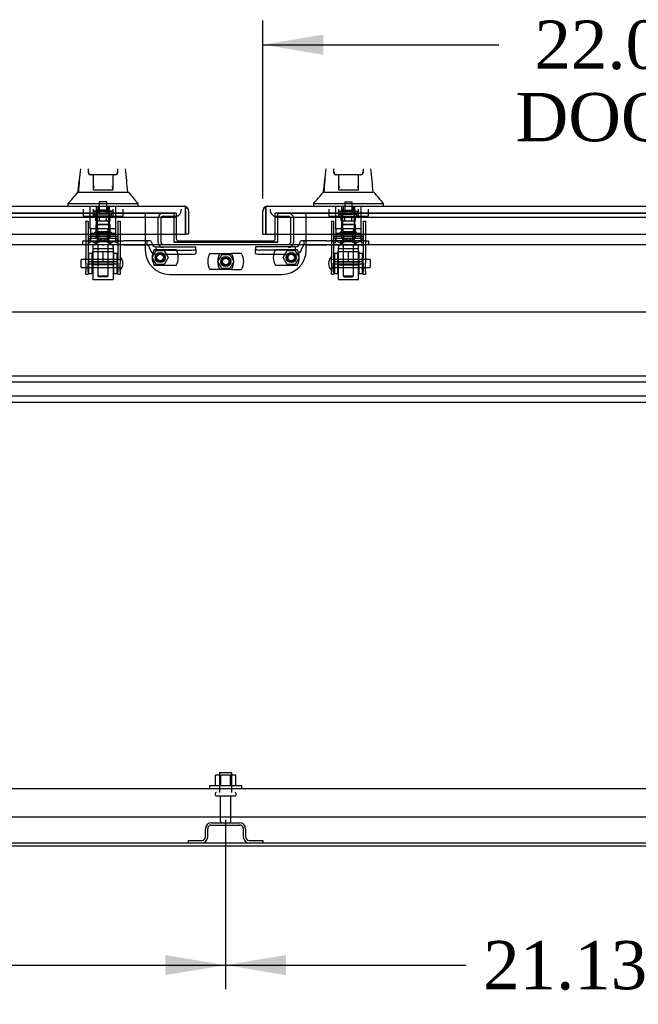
# Model space of a CAD drawing. Header units: inches. Extents: x 1 to 359, y -2 to 239.
# Tile 2 of 24: x 93 to 112, y 21 to 51. Entities that reach past the tile are written whole.
import ezdxf
from ezdxf.enums import TextEntityAlignment as Align
from ezdxf.lldxf.tags import DXFTag

# ---------------------------------------------------------------- set-up
doc = ezdxf.new("R2010")
doc.units = ezdxf.units.IN
doc.header["$MEASUREMENT"] = 0
for name, color, linetype in [('COM43132', 7, 'Continuous'), ('COM55738-22', 7, 'Continuous'), ('COM70098', 7, 'Continuous'), ('COM70112-5', 7, 'Continuous'), ('COM70217', 7, 'Continuous'), ('COM70220', 7, 'Continuous'), ('COM70740-1', 7, 'Continuous'), ('COM70838', 7, 'Continuous'), ('COM70839-2', 7, 'Continuous'), ('COM71181-3', 7, 'Continuous'), ('COM71183-5', 7, 'Continuous'), ('COM71193-1', 7, 'Continuous'), ('COM71194-1', 7, 'Continuous'), ('Default', 7, 'Continuous'), ('GSK86006', 7, 'Continuous'), ('HAN86294', 7, 'Continuous'), ('HAN86294_NUT', 7, 'Continuous'), ('HAN86294_SCREW', 7, 'Continuous'), ('HAN86294_WASHER', 7, 'Continuous'), ('HAN_NUT', 7, 'Continuous'), ('NTS166105', 7, 'Continuous'), ('NTS18147', 7, 'Continuous'), ('NTS86070', 7, 'Continuous'), ('ROL87452', 7, 'Continuous'), ('RVT17786', 7, 'Continuous'), ('RVT19000', 7, 'Continuous'), ('SCC180005', 7, 'Continuous'), ('SPC87322', 7, 'Continuous'), ('STD26089', 7, 'Continuous'), ('STD26122', 7, 'Continuous'), ('WAF25059', 7, 'Continuous'), ('WAF25376', 7, 'Continuous'), ('WAM30038', 7, 'Continuous')]:
    doc.layers.add(name, color=color, linetype=linetype)
doc.styles.add('SEACAD_Times_New_Roman', font='times.ttf')
tags = doc.linetypes.add('CENTER2', pattern=[1.125, 0.75, -0.125, 0.125, -0.125]).pattern_tags.tags
tags[10:11] = [DXFTag(74, 4), DXFTag(75, 0), DXFTag(340, '0'), DXFTag(46, 0.0), DXFTag(50, 0.0), DXFTag(44, 0.0), DXFTag(45, 0.0)]
tags[8:9] = [DXFTag(74, 4), DXFTag(75, 0), DXFTag(340, '0'), DXFTag(46, 0.0), DXFTag(50, 0.0), DXFTag(44, 0.0), DXFTag(45, 0.0)]
tags[6:7] = [DXFTag(74, 4), DXFTag(75, 0), DXFTag(340, '0'), DXFTag(46, 0.0), DXFTag(50, 0.0), DXFTag(44, 0.0), DXFTag(45, 0.0)]
tags[4:5] = [DXFTag(74, 4), DXFTag(75, 0), DXFTag(340, '0'), DXFTag(46, 0.0), DXFTag(50, 0.0), DXFTag(44, 0.0), DXFTag(45, 0.0)]
tags = doc.linetypes.add('HIDDEN2', pattern=[0.1875, 0.125, -0.0625]).pattern_tags.tags
tags[6:7] = [DXFTag(74, 4), DXFTag(75, 0), DXFTag(340, '0'), DXFTag(46, 0.0), DXFTag(50, 0.0), DXFTag(44, 0.0), DXFTag(45, 0.0)]
tags[4:5] = [DXFTag(74, 4), DXFTag(75, 0), DXFTag(340, '0'), DXFTag(46, 0.0), DXFTag(50, 0.0), DXFTag(44, 0.0), DXFTag(45, 0.0)]
doc.dimstyles.new('HAMMOND_(STH_-_300x200)', dxfattribs={"dimtxt": 1.5, "dimasz": 1.875, "dimexe": 0.75, "dimexo": 0.75, "dimgap": 0.375, "dimtad": 0, "dimtih": 1, "dimtoh": 1, "dimzin": 0, "dimdsep": 46, "dimtxsty": 'SEACAD_Times_New_Roman', "dimblk1": '_SE_FILLED', "dimblk2": '_SE_FILLED', "dimsah": 1, "dimcen": 0.75, "dimadec": 0, "dimazin": 0, "dimtfac": 0.8, "dimtofl": 0, "dimtmove": 0, "dimatfit": 3, "dimfxl": 1, "dimtolj": 1, "dimtzin": 0, "dimarcsym": 0})

# ---------------------------------------------------------------- blocks, each defined once
blk = doc.blocks.new('SEANNOT_GROUP2')
at = {"layer": 'Default', "color": 7, "linetype": 'CENTER2'}
blk.add_line((77.169, 42.237), (121.18, 42.237), dxfattribs=at)
blk = doc.blocks.new('SE1')
at = {"layer": 'COM43132', "color": 7, "linetype": 'HIDDEN2'}
for p, q in [((77.358, 27.426), (120.988, 27.426)), ((77.298, 26.551), (121.048, 26.551))]:
    blk.add_line(p, q, dxfattribs=at)
at = {"layer": 'COM55738-22', "color": 7, "linetype": 'HIDDEN2'}
for p, q in [((98.73, 26.364), (99.605, 26.364)), ((98.543, 25.926), (98.543, 26.176)), ((98.615, 25.926), (98.615, 26.176)), ((98.73, 26.292), (99.605, 26.292)), ((99.721, 26.176), (99.721, 25.926)), ((99.793, 26.176), (99.793, 25.926)), ((98.005, 25.811), (98.427, 25.811)), ((98.005, 25.811), (98.005, 25.739)), ((99.908, 25.811), (100.33, 25.811)), ((100.33, 25.811), (100.33, 25.739))]:
    blk.add_line(p, q, dxfattribs=at)
for centre, radius, start, end in [((98.73, 26.176), 0.187, 90, 180), ((99.605, 26.176), 0.188, 0, 90), ((98.73, 26.176), 0.116, 90, 180), ((99.605, 26.176), 0.116, 0, 90), ((98.427, 25.926), 0.188, 270, 0), ((98.427, 25.926), 0.116, 270, 0), ((99.908, 25.926), 0.187, 180, 270), ((99.908, 25.926), 0.115, 180, 270)]:
    blk.add_arc(centre, radius, start, end, dxfattribs=at)
at = {"layer": 'COM70098', "color": 7, "linetype": 'HIDDEN2'}
for p, q in [((96.675, 45.299), (96.675, 44.15)), ((97.638, 45.299), (97.558, 45.299)), ((97.638, 45.299), (97.638, 44.644)), ((100.792, 45.299), (100.712, 45.299)), ((100.712, 44.644), (100.712, 45.299)), ((101.675, 44.15), (101.675, 45.299)), ((97.425, 43.4), (100.925, 43.4))]:
    blk.add_line(p, q, dxfattribs=at)
at = {"layer": 'COM70098', "color": 7, "linetype": 'Continuous'}
for p, q in [((97.638, 44.644), (97.638, 44.502)), ((97.698, 44.442), (100.652, 44.442)), ((100.712, 44.502), (100.712, 44.644))]:
    blk.add_line(p, q, dxfattribs=at)
at = {"layer": 'COM70098', "color": 7, "linetype": 'HIDDEN2'}
for centre in [(97.138, 43.924), (101.212, 43.924), (99.175, 43.799)]:
    blk.add_circle(centre, 0.156, dxfattribs=at)
at = {"layer": 'COM70098', "color": 7, "linetype": 'Continuous'}
for centre, start, end in [((97.698, 44.502), 180, 270), ((100.652, 44.502), 270, 0)]:
    blk.add_arc(centre, 0.06, start, end, dxfattribs=at)
at = {"layer": 'COM70098', "color": 7, "linetype": 'HIDDEN2'}
for centre, start, end in [((97.425, 44.15), 180, 270), ((100.925, 44.15), 270, 0)]:
    blk.add_arc(centre, 0.75, start, end, dxfattribs=at)
at = {"layer": 'COM70112-5', "color": 7, "linetype": 'HIDDEN2'}
for p, q in [((97.558, 45.301), (76.518, 45.301)), ((97.558, 45.301), (97.558, 45.299)), ((100.792, 45.299), (100.792, 45.301)), ((121.831, 45.301), (100.792, 45.301)), ((97.558, 44.407), (97.558, 44.401)), ((97.558, 44.401), (100.792, 44.401)), ((100.792, 44.401), (100.792, 44.407))]:
    blk.add_line(p, q, dxfattribs=at)
at = {"layer": 'COM70217', "color": 7, "linetype": 'HIDDEN2'}
for p, q in [((119.05, 40.237), (79.3, 40.237)), ((119.05, 40.049), (79.3, 40.049)), ((119.05, 39.612), (79.3, 39.612)), ((119.05, 39.424), (79.3, 39.424))]:
    blk.add_line(p, q, dxfattribs=at)
at = {"layer": 'COM70220', "color": 7, "linetype": 'HIDDEN2'}
for p, q in [((76.738, 45.174), (97.298, 45.174)), ((97.298, 45.174), (97.548, 45.174)), ((100.801, 45.174), (101.051, 45.174)), ((101.051, 45.174), (121.61, 45.174))]:
    blk.add_line(p, q, dxfattribs=at)
for centre, start, end in [((97.548, 45.424), 270, 0), ((100.801, 45.424), 180, 270)]:
    blk.add_arc(centre, 0.25, start, end, dxfattribs=at)
at = {"layer": 'COM70740-1', "color": 7, "linetype": 'HIDDEN2'}
for p, q in [((97.071, 44.392), (97.071, 45.144)), ((97.166, 44.392), (97.166, 45.144)), ((97.226, 45.204), (97.638, 45.204)), ((100.712, 45.204), (101.124, 45.204)), ((101.184, 45.144), (101.184, 44.392)), ((101.279, 45.144), (101.279, 44.392))]:
    blk.add_line(p, q, dxfattribs=at)
for centre, radius, start, end in [((97.226, 45.144), 0.155, 90, 180), ((101.124, 45.144), 0.155, 0, 90), ((97.226, 45.144), 0.06, 90, 180), ((101.124, 45.144), 0.06, 0, 90), ((97.226, 44.392), 0.155, 180, 270), ((97.226, 44.392), 0.06, 180, 270), ((101.124, 44.392), 0.06, 270, 0), ((101.124, 44.392), 0.155, 270, 0)]:
    blk.add_arc(centre, radius, start, end, dxfattribs=at)
at = {"layer": 'COM70838', "color": 7, "linetype": 'HIDDEN2'}
for p, q in [((94.736, 44.317), (94.736, 44.442)), ((94.736, 44.442), (94.861, 44.442)), ((94.861, 44.442), (95.917, 44.442)), ((95.917, 44.442), (96.005, 44.442)), ((96.719, 44.442), (96.005, 44.442)), ((96.816, 44.442), (96.719, 44.442)), ((96.719, 44.442), (96.719, 44.314)), ((96.876, 44.384), (96.876, 44.382)), ((101.473, 44.382), (101.473, 44.384)), ((101.603, 44.442), (101.533, 44.442)), ((101.603, 44.442), (101.603, 44.303)), ((102.316, 44.442), (101.603, 44.442)), ((102.316, 44.442), (102.404, 44.442)), ((103.488, 44.442), (102.404, 44.442)), ((103.488, 44.442), (103.613, 44.442)), ((103.613, 44.442), (103.613, 44.317)), ((94.861, 44.317), (94.736, 44.317)), ((95.343, 44.317), (94.861, 44.317)), ((95.917, 44.317), (95.379, 44.317)), ((96.005, 44.317), (95.917, 44.317)), ((96.005, 44.317), (96.691, 44.317)), ((96.808, 44.2), (96.808, 44.223)), ((97.001, 44.259), (97.001, 44.156)), ((97.001, 44.256), (98.246, 44.256)), ((97.001, 44.156), (98.121, 44.156)), ((98.246, 44.174), (98.246, 44.256)), ((98.246, 44.174), (98.246, 44.048)), ((101.348, 44.256), (100.103, 44.256)), ((100.103, 44.256), (100.103, 44.174)), ((100.103, 44.048), (100.103, 44.174)), ((101.348, 44.156), (100.228, 44.156)), ((101.348, 44.156), (101.348, 44.259)), ((101.541, 44.223), (101.541, 44.2)), ((101.658, 44.317), (102.316, 44.317)), ((102.404, 44.317), (102.316, 44.317)), ((102.404, 44.317), (102.97, 44.317)), ((103.005, 44.317), (103.488, 44.317)), ((103.613, 44.317), (103.488, 44.317)), ((97.001, 44.03), (98.121, 44.03)), ((100.228, 44.03), (101.348, 44.03))]:
    blk.add_line(p, q, dxfattribs=at)
for centre, radius, start, end in [((96.816, 44.382), 0.06, 0, 90), ((97.001, 44.384), 0.125, 180, 270), ((101.348, 44.384), 0.125, 270, 0), ((101.533, 44.382), 0.06, 90, 180), ((96.691, 44.2), 0.117, 76.4554, 90), ((96.691, 44.2), 0.117, 0, 76.4554), ((97.001, 44.223), 0.193, 180, 270), ((101.348, 44.223), 0.193, 270, 0), ((101.658, 44.2), 0.117, 118.0398, 180), ((101.658, 44.2), 0.117, 90, 118.0398)]:
    blk.add_arc(centre, radius, start, end, dxfattribs=at)
for centre, major_axis, start_param, end_param in [((98.121, 44.174), (-0.125, 0), 1.570796, 3.141593), ((100.228, 44.174), (-0.125, 0), 0, 1.570796), ((98.121, 44.048), (0.125, 0), 4.712389, 6.283185), ((100.228, 44.048), (0.125, 0), 3.141593, 4.712389)]:
    blk.add_ellipse(centre, major_axis=major_axis, ratio=0.145455, start_param=start_param, end_param=end_param, dxfattribs=at)
at = {"layer": 'COM70839-2', "color": 7, "linetype": 'HIDDEN2'}
for p, q in [((94.83, 45.048), (94.9, 45.048)), ((94.83, 45.038), (94.83, 45.048)), ((94.83, 45.038), (94.83, 43.908)), ((94.9, 45.048), (94.9, 45.038)), ((94.9, 45.038), (94.9, 43.908)), ((95.822, 45.048), (95.892, 45.048)), ((95.822, 45.038), (95.822, 45.048)), ((95.822, 45.038), (95.822, 43.908)), ((95.892, 45.048), (95.892, 45.038)), ((95.892, 45.038), (95.892, 43.908)), ((102.457, 45.048), (102.527, 45.048)), ((102.457, 45.038), (102.457, 45.048)), ((102.457, 45.038), (102.457, 43.908)), ((102.527, 45.048), (102.527, 45.038)), ((102.527, 45.038), (102.527, 43.908)), ((103.449, 45.048), (103.519, 45.048)), ((103.449, 45.038), (103.449, 45.048)), ((103.449, 45.038), (103.449, 43.908)), ((103.519, 45.048), (103.519, 45.038)), ((103.519, 45.038), (103.519, 43.908)), ((94.9, 44.587), (95.822, 44.587)), ((102.527, 44.587), (103.449, 44.587)), ((94.83, 43.745), (94.83, 43.908)), ((94.83, 43.745), (94.83, 43.485)), ((94.9, 43.908), (94.9, 43.745)), ((95.822, 43.793), (94.9, 43.793)), ((94.9, 43.485), (94.9, 43.745)), ((95.822, 43.745), (95.822, 43.908)), ((95.822, 43.745), (95.822, 43.485)), ((95.892, 43.908), (95.892, 43.745)), ((95.892, 43.485), (95.892, 43.745)), ((102.457, 43.745), (102.457, 43.908)), ((102.457, 43.745), (102.457, 43.485)), ((102.527, 43.908), (102.527, 43.745)), ((103.449, 43.793), (102.527, 43.793)), ((102.527, 43.485), (102.527, 43.745)), ((103.449, 43.745), (103.449, 43.908)), ((103.449, 43.745), (103.449, 43.485)), ((103.519, 43.908), (103.519, 43.745)), ((103.519, 43.485), (103.519, 43.745)), ((94.83, 43.408), (94.83, 43.485)), ((94.9, 43.728), (95.822, 43.728)), ((94.9, 43.485), (94.9, 43.408)), ((95.822, 43.408), (95.822, 43.485)), ((95.892, 43.485), (95.892, 43.408)), ((102.457, 43.408), (102.457, 43.485)), ((102.527, 43.728), (103.449, 43.728)), ((102.527, 43.485), (102.527, 43.408)), ((103.449, 43.408), (103.449, 43.485)), ((103.519, 43.485), (103.519, 43.408)), ((94.83, 43.408), (94.9, 43.408)), ((95.822, 43.408), (95.892, 43.408)), ((102.457, 43.408), (102.527, 43.408)), ((103.449, 43.408), (103.519, 43.408))]:
    blk.add_line(p, q, dxfattribs=at)
at = {"layer": 'COM71181-3', "color": 7, "linetype": 'Continuous'}
blk.add_line((83, 25.644), (115.206, 25.644), dxfattribs=at)
at = {"layer": 'COM71183-5', "color": 7, "linetype": 'HIDDEN2'}
for p, q in [((76.518, 45.299), (97.558, 45.299)), ((97.558, 45.299), (97.558, 44.644)), ((100.792, 44.644), (100.792, 45.299)), ((100.792, 45.299), (121.831, 45.299))]:
    blk.add_line(p, q, dxfattribs=at)
at = {"layer": 'COM71183-5', "color": 7, "linetype": 'Continuous'}
for p, q in [((97.558, 44.644), (97.558, 44.407)), ((97.558, 44.407), (100.792, 44.407)), ((100.792, 44.407), (100.792, 44.644)), ((83, 44.332), (115.206, 44.332)), ((83, 25.739), (115.206, 25.739))]:
    blk.add_line(p, q, dxfattribs=at)
at = {"layer": 'COM71193-1', "color": 7, "linetype": 'Continuous'}
for p, q in [((76.161, 45.519), (97.875, 45.519)), ((97.876, 45.519), (97.875, 45.519)), ((97.875, 45.519), (97.875, 45.519)), ((97.875, 45.519), (97.875, 45.519)), ((97.923, 45.438), (97.962, 45.489)), ((97.923, 45.376), (97.923, 45.489)), ((97.923, 45.376), (97.923, 45.438)), ((97.923, 45.376), (97.923, 45.376)), ((97.923, 45.376), (97.923, 44.644)), ((97.923, 44.644), (97.923, 45.376)), ((98.018, 45.376), (98.018, 44.644)), ((76.113, 44.644), (97.923, 44.644)), ((98.018, 44.644), (97.923, 44.644))]:
    blk.add_line(p, q, dxfattribs=at)
for start, end in [(89.9238, 90), (52.4964, 89.8439), (0, 52.4964)]:
    blk.add_arc((97.875, 45.376), 0.143, start, end, dxfattribs=at)
blk.add_open_spline([(97.923, 45.489), (97.915, 45.499), (97.907, 45.506), (97.895, 45.514), (97.891, 45.516), (97.883, 45.518), (97.879, 45.519), (97.875, 45.519)], degree=3, knots=[0, 0, 0, 0, 0.5, 0.5, 0.75, 0.75, 1, 1, 1, 1], dxfattribs=at)
at = {"layer": 'COM71194-1', "color": 7, "linetype": 'Continuous'}
for p, q in [((100.331, 44.644), (100.331, 45.376)), ((100.426, 45.438), (100.387, 45.489)), ((100.426, 45.376), (100.426, 45.489)), ((100.426, 45.438), (100.426, 45.376)), ((100.426, 45.376), (100.426, 44.644)), ((100.426, 45.376), (100.426, 45.376)), ((100.426, 44.644), (100.426, 45.376)), ((100.473, 45.519), (100.474, 45.519)), ((100.473, 45.519), (100.473, 45.519)), ((100.474, 45.519), (122.188, 45.519)), ((100.331, 44.644), (100.426, 44.644)), ((100.426, 44.644), (122.236, 44.644))]:
    blk.add_line(p, q, dxfattribs=at)
for start, end in [(127.5036, 180), (90.1561, 127.5036), (90, 90.0762)]:
    blk.add_arc((100.474, 45.376), 0.143, start, end, dxfattribs=at)
blk.add_open_spline([(100.426, 45.489), (100.434, 45.499), (100.442, 45.506), (100.454, 45.514), (100.458, 45.516), (100.465, 45.518), (100.469, 45.519), (100.473, 45.519)], degree=3, knots=[0, 0, 0, 0, 0.5, 0.5, 0.75, 0.75, 1, 1, 1, 1], dxfattribs=at)
at = {"layer": 'GSK86006', "color": 7, "linetype": 'HIDDEN2'}
for centre in [(97.138, 43.924), (99.175, 43.799), (101.212, 43.924)]:
    blk.add_circle(centre, 0.125, dxfattribs=at)
at = {"layer": 'HAN86294', "color": 7, "linetype": 'Continuous'}
for p, q in [((94.906, 46.584), (94.906, 46.683)), ((94.906, 46.554), (94.906, 46.584)), ((95.816, 46.683), (95.816, 46.584)), ((95.816, 46.584), (95.816, 46.554)), ((102.533, 46.584), (102.533, 46.683)), ((102.533, 46.554), (102.533, 46.584)), ((103.443, 46.683), (103.443, 46.584)), ((103.443, 46.584), (103.443, 46.554)), ((94.996, 46.494), (94.966, 46.494)), ((95.726, 46.494), (94.996, 46.494)), ((95.061, 46.063), (95.061, 46.494)), ((95.661, 46.494), (95.661, 46.063)), ((95.756, 46.494), (95.726, 46.494)), ((102.623, 46.494), (102.593, 46.494)), ((103.353, 46.494), (102.623, 46.494)), ((102.688, 46.063), (102.688, 46.494)), ((103.288, 46.494), (103.288, 46.063)), ((103.383, 46.494), (103.353, 46.494)), ((94.597, 45.954), (94.782, 45.954)), ((94.782, 45.954), (94.894, 45.954)), ((94.894, 45.954), (95.102, 45.954)), ((95.061, 46.022), (95.061, 46.063)), ((95.276, 46.019), (95.091, 46.019)), ((95.102, 45.954), (95.17, 45.954)), ((95.17, 45.954), (95.262, 45.954)), ((95.262, 45.954), (95.302, 45.954)), ((95.446, 46.019), (95.276, 46.019)), ((95.302, 45.954), (95.42, 45.954)), ((95.42, 45.954), (95.718, 45.954)), ((95.631, 46.019), (95.446, 46.019)), ((95.661, 46.063), (95.661, 46.022)), ((95.718, 45.954), (95.828, 45.954)), ((95.828, 45.954), (96.151, 45.954)), ((102.224, 45.954), (102.408, 45.954)), ((102.408, 45.954), (102.521, 45.954)), ((102.521, 45.954), (102.729, 45.954)), ((102.688, 46.022), (102.688, 46.063)), ((102.903, 46.019), (102.718, 46.019)), ((102.729, 45.954), (102.797, 45.954)), ((102.797, 45.954), (102.888, 45.954)), ((102.888, 45.954), (102.928, 45.954)), ((103.073, 46.019), (102.903, 46.019)), ((102.928, 45.954), (103.047, 45.954)), ((103.047, 45.954), (103.345, 45.954)), ((103.258, 46.019), (103.073, 46.019)), ((103.288, 46.063), (103.288, 46.022)), ((103.345, 45.954), (103.454, 45.954)), ((103.454, 45.954), (103.76, 45.954)), ((94.271, 45.602), (94.271, 45.519)), ((94.271, 45.599), (94.623, 45.599)), ((94.623, 45.599), (94.856, 45.599)), ((94.856, 45.599), (95.302, 45.599)), ((95.302, 45.599), (95.42, 45.599)), ((95.42, 45.599), (95.472, 45.599)), ((95.472, 45.599), (95.62, 45.599)), ((95.62, 45.599), (96.1, 45.599)), ((96.1, 45.599), (96.451, 45.599)), ((96.451, 45.519), (96.451, 45.602)), ((101.898, 45.602), (101.898, 45.519)), ((101.898, 45.599), (102.249, 45.599)), ((102.249, 45.599), (102.482, 45.599)), ((102.482, 45.599), (102.928, 45.599)), ((102.928, 45.599), (103.047, 45.599)), ((103.047, 45.599), (103.098, 45.599)), ((103.098, 45.599), (103.246, 45.599)), ((103.246, 45.599), (103.726, 45.599)), ((103.726, 45.599), (104.077, 45.599)), ((104.078, 45.519), (104.078, 45.602))]:
    blk.add_line(p, q, dxfattribs=at)
at = {"layer": 'HAN86294', "color": 7, "linetype": 'HIDDEN2'}
for p, q in [((94.966, 44.817), (94.966, 45.519)), ((95.162, 44.817), (95.162, 45.519)), ((95.199, 45.519), (95.199, 45.394)), ((95.524, 45.394), (95.199, 45.394)), ((95.524, 45.394), (95.524, 45.519)), ((95.561, 44.817), (95.561, 45.519)), ((95.757, 44.817), (95.757, 45.519)), ((102.592, 44.817), (102.592, 45.519)), ((102.788, 44.817), (102.788, 45.519)), ((102.825, 45.519), (102.825, 45.394)), ((102.825, 45.394), (103.15, 45.394)), ((103.15, 45.394), (103.15, 45.519)), ((103.187, 44.817), (103.187, 45.519)), ((103.383, 44.817), (103.383, 45.519)), ((95.162, 44.817), (94.966, 44.817)), ((95.561, 44.817), (95.162, 44.817)), ((95.201, 44.692), (95.201, 44.817)), ((95.361, 44.692), (95.201, 44.692)), ((95.521, 44.692), (95.361, 44.692)), ((95.521, 44.692), (95.521, 44.817)), ((95.757, 44.817), (95.561, 44.817)), ((102.788, 44.817), (102.592, 44.817)), ((103.187, 44.817), (102.788, 44.817)), ((102.828, 44.692), (102.828, 44.817)), ((102.988, 44.692), (102.828, 44.692)), ((103.148, 44.692), (102.988, 44.692)), ((103.148, 44.692), (103.148, 44.817)), ((103.383, 44.817), (103.187, 44.817)), ((95.201, 44.317), (95.201, 43.357)), ((95.521, 43.357), (95.521, 44.317)), ((102.828, 44.317), (102.828, 43.357)), ((103.148, 43.357), (103.148, 44.317)), ((95.201, 43.357), (95.521, 43.357)), ((95.201, 43.357), (95.231, 43.327)), ((95.491, 43.327), (95.231, 43.327)), ((95.491, 43.327), (95.521, 43.357)), ((102.828, 43.357), (103.148, 43.357)), ((102.828, 43.357), (102.858, 43.327)), ((102.858, 43.327), (103.118, 43.327)), ((103.118, 43.327), (103.148, 43.357))]:
    blk.add_line(p, q, dxfattribs=at)
at = {"layer": 'HAN86294', "color": 7, "linetype": 'Continuous'}
for centre, radius, start, end in [((110.496, 44.957), 15.93, 173.7781, 176.4108), ((94.996, 46.584), 0.09, 180, 270), ((94.966, 46.554), 0.06, 180, 270), ((95.726, 46.584), 0.09, 270, 0), ((95.756, 46.554), 0.06, 270, 0), ((34.107, 39.909), 62.32, 5.56591, 6.23993), ((118.123, 44.957), 15.93, 173.7781, 176.4108), ((102.623, 46.584), 0.09, 180, 270), ((102.593, 46.554), 0.06, 180, 270), ((103.353, 46.584), 0.09, 270, 0), ((103.383, 46.554), 0.06, 270, 0), ((41.733, 39.909), 62.32, 5.56591, 6.23993), ((90.479, 49.231), 5.251, 316.2334, 321.3827), ((108.567, 56.143), 16.062, 219.3746, 221.0327), ((98.106, 49.231), 5.251, 316.2334, 321.3827), ((116.193, 56.143), 16.062, 219.3746, 221.0327)]:
    blk.add_arc(centre, radius, start, end, dxfattribs=at)
for points in [[(94.586, 45.954), (94.601, 46.097), (94.616, 46.239), (94.631, 46.382)], [(102.212, 45.954), (102.227, 46.097), (102.242, 46.239), (102.257, 46.382)]]:
    blk.add_open_spline(points, degree=3, dxfattribs=at)
for points, knots in [([(95.061, 46.063), (95.061, 46.069), (95.062, 46.075), (95.066, 46.088), (95.069, 46.095), (95.077, 46.116), (95.084, 46.13), (95.091, 46.144)], [0, 0, 0, 0, 0.25, 0.25, 0.5, 0.5, 1, 1, 1, 1]), ([(95.091, 46.019), (95.087, 46.019), (95.083, 46.019), (95.076, 46.019), (95.073, 46.019), (95.067, 46.019), (95.065, 46.02), (95.062, 46.021), (95.061, 46.021), (95.061, 46.022)], [0, 0, 0, 0, 0.25, 0.25, 0.5, 0.5, 0.75, 0.75, 1, 1, 1, 1]), ([(95.631, 46.144), (95.638, 46.13), (95.645, 46.116), (95.654, 46.095), (95.656, 46.088), (95.66, 46.075), (95.661, 46.069), (95.661, 46.063)], [0, 0, 0, 0, 0.5, 0.5, 0.75, 0.75, 1, 1, 1, 1]), ([(95.661, 46.022), (95.661, 46.021), (95.66, 46.021), (95.657, 46.02), (95.655, 46.019), (95.647, 46.019), (95.639, 46.019), (95.631, 46.019)], [0, 0, 0, 0, 0.25, 0.25, 0.5, 0.5, 1, 1, 1, 1]), ([(102.688, 46.063), (102.688, 46.069), (102.689, 46.075), (102.693, 46.088), (102.695, 46.095), (102.704, 46.116), (102.711, 46.13), (102.718, 46.144)], [0, 0, 0, 0, 0.25, 0.25, 0.5, 0.5, 1, 1, 1, 1]), ([(102.718, 46.019), (102.714, 46.019), (102.71, 46.019), (102.702, 46.019), (102.699, 46.019), (102.694, 46.019), (102.691, 46.02), (102.688, 46.021), (102.688, 46.021), (102.688, 46.022)], [0, 0, 0, 0, 0.25, 0.25, 0.5, 0.5, 0.75, 0.75, 1, 1, 1, 1]), ([(103.258, 46.144), (103.265, 46.13), (103.272, 46.116), (103.28, 46.095), (103.283, 46.088), (103.286, 46.075), (103.288, 46.069), (103.288, 46.063)], [0, 0, 0, 0, 0.5, 0.5, 0.75, 0.75, 1, 1, 1, 1]), ([(103.288, 46.022), (103.288, 46.021), (103.287, 46.021), (103.284, 46.02), (103.282, 46.019), (103.273, 46.019), (103.266, 46.019), (103.258, 46.019)], [0, 0, 0, 0, 0.25, 0.25, 0.5, 0.5, 1, 1, 1, 1])]:
    blk.add_open_spline(points, degree=3, knots=knots, dxfattribs=at)
at = {"layer": 'HAN86294_NUT', "color": 7, "linetype": 'HIDDEN2'}
for p, q in [((95.361, 44.1), (95.029, 44.1)), ((95.029, 43.775), (95.029, 44.1)), ((95.694, 44.1), (95.361, 44.1)), ((95.361, 43.775), (95.361, 44.1)), ((95.694, 43.775), (95.694, 44.1)), ((102.988, 44.1), (102.655, 44.1)), ((102.655, 43.775), (102.655, 44.1)), ((103.32, 44.1), (102.988, 44.1)), ((102.988, 43.775), (102.988, 44.1)), ((103.32, 43.775), (103.32, 44.1)), ((95.195, 43.775), (95.029, 43.775)), ((95.029, 43.775), (95.029, 43.725)), ((95.361, 43.775), (95.195, 43.775)), ((95.527, 43.775), (95.361, 43.775)), ((95.694, 43.775), (95.527, 43.775)), ((95.694, 43.725), (95.694, 43.775)), ((102.821, 43.775), (102.655, 43.775)), ((102.655, 43.775), (102.655, 43.725)), ((102.988, 43.775), (102.821, 43.775)), ((103.154, 43.775), (102.988, 43.775)), ((103.32, 43.775), (103.154, 43.775)), ((103.32, 43.725), (103.32, 43.775)), ((95.664, 43.695), (95.059, 43.695)), ((102.685, 43.695), (103.29, 43.695))]:
    blk.add_line(p, q, dxfattribs=at)
for centre, start, end in [((95.059, 43.725), 180, 270), ((95.664, 43.725), 270, 0), ((102.685, 43.725), 180, 270), ((103.29, 43.725), 270, 0)]:
    blk.add_arc(centre, 0.03, start, end, dxfattribs=at)
at = {"layer": 'HAN86294_SCREW', "color": 7, "linetype": 'HIDDEN2'}
for p, q in [((95.477, 45.649), (95.245, 45.649)), ((95.245, 45.649), (95.245, 45.274)), ((95.477, 45.274), (95.477, 45.649)), ((102.872, 45.649), (103.104, 45.649)), ((102.872, 45.649), (102.872, 45.274)), ((103.104, 45.274), (103.104, 45.649)), ((95.624, 45.274), (95.099, 45.274)), ((95.099, 45.274), (95.099, 45.204)), ((95.624, 45.204), (95.099, 45.204)), ((95.139, 45.067), (95.139, 45.204)), ((95.139, 45.067), (95.25, 45.067)), ((95.25, 45.067), (95.25, 45.204)), ((95.25, 45.067), (95.472, 45.067)), ((95.472, 45.067), (95.472, 45.204)), ((95.472, 45.067), (95.583, 45.067)), ((95.583, 45.067), (95.583, 45.204)), ((95.624, 45.204), (95.624, 45.274)), ((102.725, 45.274), (103.25, 45.274)), ((102.725, 45.274), (102.725, 45.204)), ((102.725, 45.204), (103.25, 45.204)), ((102.765, 45.067), (102.765, 45.204)), ((102.765, 45.067), (102.877, 45.067)), ((102.877, 45.067), (102.877, 45.204)), ((102.877, 45.067), (103.099, 45.067)), ((103.099, 45.067), (103.099, 45.204)), ((103.099, 45.067), (103.21, 45.067)), ((103.21, 45.067), (103.21, 45.204)), ((103.25, 45.204), (103.25, 45.274))]:
    blk.add_line(p, q, dxfattribs=at)
at = {"layer": 'HAN86294_WASHER', "color": 7, "linetype": 'HIDDEN2'}
for p, q in [((95.05, 45.424), (95.05, 45.364)), ((95.05, 45.364), (95.673, 45.364)), ((95.673, 45.364), (95.05, 45.364)), ((95.05, 45.364), (95.05, 45.304)), ((95.673, 45.304), (95.05, 45.304)), ((95.673, 45.364), (95.673, 45.424)), ((95.673, 45.304), (95.673, 45.364)), ((102.676, 45.424), (102.676, 45.364)), ((102.676, 45.364), (103.299, 45.364)), ((102.676, 45.364), (103.299, 45.364)), ((102.676, 45.364), (102.676, 45.304)), ((102.676, 45.304), (103.299, 45.304)), ((103.299, 45.364), (103.299, 45.424)), ((103.299, 45.304), (103.299, 45.364))]:
    blk.add_line(p, q, dxfattribs=at)
at = {"layer": 'HAN_NUT', "color": 7, "linetype": 'HIDDEN2'}
for p, q in [((94.749, 45.424), (94.749, 45.209)), ((95.055, 45.424), (95.055, 45.209)), ((95.667, 45.424), (95.667, 45.209)), ((95.973, 45.424), (95.973, 45.209)), ((102.376, 45.424), (102.376, 45.209)), ((102.682, 45.424), (102.682, 45.209)), ((103.294, 45.424), (103.294, 45.209)), ((103.6, 45.424), (103.6, 45.209)), ((94.749, 45.209), (95.055, 45.209)), ((95.055, 45.209), (95.667, 45.209)), ((95.667, 45.209), (95.973, 45.209)), ((102.376, 45.209), (102.682, 45.209)), ((102.682, 45.209), (103.294, 45.209)), ((103.294, 45.209), (103.6, 45.209))]:
    blk.add_line(p, q, dxfattribs=at)
at = {"layer": 'NTS166105', "color": 7, "linetype": 'HIDDEN2'}
for p, q in [((99.018, 27.842), (98.856, 27.842)), ((98.856, 27.522), (98.856, 27.842)), ((99.327, 27.842), (99.018, 27.842)), ((99.018, 27.522), (99.018, 27.842)), ((99.488, 27.842), (99.327, 27.842)), ((99.327, 27.522), (99.327, 27.842)), ((99.488, 27.522), (99.488, 27.842))]:
    blk.add_line(p, q, dxfattribs=at)
at = {"layer": 'NTS18147', "color": 7, "linetype": 'HIDDEN2'}
for p, q in [((95.141, 44.953), (95.581, 44.953)), ((95.141, 44.953), (95.141, 44.516)), ((95.581, 44.953), (95.141, 44.953)), ((95.141, 44.953), (95.141, 44.953)), ((95.581, 44.516), (95.581, 44.953)), ((95.581, 44.953), (95.581, 44.953)), ((103.208, 44.953), (102.768, 44.953)), ((102.768, 44.953), (102.768, 44.953)), ((102.768, 44.953), (103.208, 44.953)), ((102.768, 44.953), (102.768, 44.516)), ((103.208, 44.953), (103.208, 44.953)), ((103.208, 44.516), (103.208, 44.953)), ((94.966, 44.516), (94.898, 44.516)), ((94.898, 44.516), (94.898, 44.453)), ((94.966, 44.516), (94.898, 44.516)), ((94.898, 44.516), (94.898, 44.516)), ((94.898, 44.453), (94.966, 44.453)), ((94.898, 44.453), (94.898, 44.391)), ((94.898, 44.453), (94.966, 44.453)), ((94.898, 44.391), (94.961, 44.391)), ((94.898, 44.391), (94.961, 44.391)), ((94.961, 44.453), (94.961, 44.391)), ((95.293, 44.516), (94.966, 44.516)), ((94.966, 44.453), (94.966, 44.516)), ((95.293, 44.516), (94.966, 44.516)), ((94.966, 44.516), (94.966, 44.516)), ((95.13, 44.391), (95.161, 44.391)), ((95.13, 44.391), (95.161, 44.391)), ((95.429, 44.516), (95.293, 44.516)), ((95.293, 44.516), (95.293, 44.453)), ((95.429, 44.516), (95.293, 44.516)), ((95.293, 44.516), (95.293, 44.516)), ((95.293, 44.453), (95.429, 44.453)), ((95.293, 44.453), (95.429, 44.453)), ((95.756, 44.516), (95.429, 44.516)), ((95.429, 44.453), (95.429, 44.516)), ((95.756, 44.516), (95.429, 44.516)), ((95.429, 44.516), (95.429, 44.516)), ((95.561, 44.391), (95.593, 44.391)), ((95.561, 44.391), (95.593, 44.391)), ((95.824, 44.516), (95.756, 44.516)), ((95.756, 44.516), (95.756, 44.453)), ((95.824, 44.516), (95.756, 44.516)), ((95.756, 44.516), (95.756, 44.516)), ((95.756, 44.453), (95.824, 44.453)), ((95.756, 44.453), (95.824, 44.453)), ((95.761, 44.391), (95.761, 44.453)), ((95.761, 44.391), (95.824, 44.391)), ((95.761, 44.391), (95.824, 44.391)), ((95.824, 44.453), (95.824, 44.516)), ((95.824, 44.516), (95.824, 44.516)), ((95.824, 44.391), (95.824, 44.453)), ((102.593, 44.516), (102.525, 44.516)), ((102.525, 44.516), (102.525, 44.516)), ((102.593, 44.516), (102.525, 44.516)), ((102.525, 44.516), (102.525, 44.453)), ((102.525, 44.453), (102.593, 44.453)), ((102.525, 44.453), (102.593, 44.453)), ((102.525, 44.391), (102.525, 44.453)), ((102.525, 44.391), (102.588, 44.391)), ((102.525, 44.391), (102.588, 44.391)), ((102.588, 44.391), (102.588, 44.453)), ((102.92, 44.516), (102.593, 44.516)), ((102.593, 44.516), (102.593, 44.516)), ((102.92, 44.516), (102.593, 44.516)), ((102.593, 44.453), (102.593, 44.516)), ((102.756, 44.391), (102.788, 44.391)), ((102.756, 44.391), (102.788, 44.391)), ((103.056, 44.516), (102.92, 44.516)), ((102.92, 44.516), (102.92, 44.516)), ((103.056, 44.516), (102.92, 44.516)), ((102.92, 44.516), (102.92, 44.453)), ((102.92, 44.453), (103.056, 44.453)), ((102.92, 44.453), (103.056, 44.453)), ((103.383, 44.516), (103.056, 44.516)), ((103.056, 44.516), (103.056, 44.516)), ((103.383, 44.516), (103.056, 44.516)), ((103.056, 44.453), (103.056, 44.516)), ((103.188, 44.391), (103.219, 44.391)), ((103.188, 44.391), (103.219, 44.391)), ((103.451, 44.516), (103.383, 44.516)), ((103.383, 44.516), (103.383, 44.516)), ((103.451, 44.516), (103.383, 44.516)), ((103.383, 44.516), (103.383, 44.453)), ((103.383, 44.453), (103.451, 44.453)), ((103.383, 44.453), (103.451, 44.453)), ((103.388, 44.453), (103.388, 44.391)), ((103.388, 44.391), (103.451, 44.391)), ((103.388, 44.391), (103.451, 44.391)), ((103.451, 44.516), (103.451, 44.516)), ((103.451, 44.453), (103.451, 44.516)), ((103.451, 44.453), (103.451, 44.391))]:
    blk.add_line(p, q, dxfattribs=at)
for centre, start_param, end_param in [((95.13, 44.709), 2.506883, 3.776302), ((95.13, 44.709), 2.506883, 3.776302), ((95.161, 44.709), 3.141593, 3.776302), ((95.161, 44.709), 3.141593, 3.776302), ((95.561, 44.709), 2.506883, 3.141593), ((95.561, 44.709), 2.506883, 3.141593), ((95.593, 44.709), 2.506883, 3.776302), ((95.593, 44.709), 2.506883, 3.776302), ((102.756, 44.709), 2.506883, 3.776302), ((102.756, 44.709), 2.506883, 3.776302), ((102.788, 44.709), 3.141593, 3.776302), ((102.788, 44.709), 3.141593, 3.776302), ((103.188, 44.709), 2.506883, 3.141593), ((103.188, 44.709), 2.506883, 3.141593), ((103.219, 44.709), 2.506883, 3.776302), ((103.219, 44.709), 2.506883, 3.776302)]:
    blk.add_ellipse(centre, major_axis=(0, 0.318), ratio=0.866025, start_param=start_param, end_param=end_param, dxfattribs=at)
at = {"layer": 'NTS86070', "color": 7, "linetype": 'HIDDEN2'}
for p, q in [((96.955, 44.174), (97.631, 44.174)), ((100.719, 44.174), (101.395, 44.174)), ((98.682, 44.049), (99.358, 44.049)), ((99.668, 44.049), (99.358, 44.049)), ((97.631, 43.674), (96.955, 43.674)), ((99.358, 43.549), (98.682, 43.549)), ((99.358, 43.549), (99.668, 43.549)), ((101.395, 43.674), (100.719, 43.674))]:
    blk.add_line(p, q, dxfattribs=at)
for centre in [(97.138, 43.924), (99.175, 43.799), (101.212, 43.924)]:
    blk.add_circle(centre, 0.101, dxfattribs=at)
for centre, start, end in [((97.388, 43.924), 150, 210), ((97.198, 43.924), 330, 30), ((101.152, 43.924), 150, 210), ((100.962, 43.924), 330, 30), ((99.115, 43.799), 150, 210), ((99.425, 43.799), 150, 210), ((98.925, 43.799), 330, 30), ((99.235, 43.799), 330, 30)]:
    blk.add_arc(centre, 0.5, start, end, dxfattribs=at)
at = {"layer": 'ROL87452', "color": 7, "linetype": 'HIDDEN2'}
for p, q in [((95.049, 44.237), (95.049, 43.237)), ((95.674, 44.237), (95.674, 43.237)), ((102.675, 43.237), (102.675, 44.237)), ((103.3, 43.237), (103.3, 44.237)), ((95.049, 43.237), (95.674, 43.237)), ((102.675, 43.237), (103.3, 43.237))]:
    blk.add_line(p, q, dxfattribs=at)
at = {"layer": 'RVT17786', "color": 7, "linetype": 'HIDDEN2'}
for p, q in [((94.682, 43.612), (94.682, 43.862)), ((95.892, 43.862), (94.682, 43.862)), ((103.667, 43.862), (102.457, 43.862)), ((103.667, 43.862), (103.667, 43.612)), ((94.682, 43.612), (95.892, 43.612)), ((102.457, 43.612), (103.667, 43.612))]:
    blk.add_line(p, q, dxfattribs=at)
for centre, start, end in [((95.659, 43.737), 317.1291, 42.8709), ((102.69, 43.737), 137.1291, 222.8709)]:
    blk.add_arc(centre, 0.318, start, end, dxfattribs=at)
at = {"layer": 'RVT19000', "color": 7, "linetype": 'HIDDEN2'}
for p, q in [((95.166, 44.442), (95.166, 44.317)), ((95.221, 44.654), (95.502, 44.654)), ((95.221, 44.654), (95.221, 44.442)), ((95.502, 44.442), (95.502, 44.654)), ((95.556, 44.317), (95.556, 44.442)), ((102.793, 44.442), (102.793, 44.317)), ((102.847, 44.654), (103.128, 44.654)), ((102.847, 44.654), (102.847, 44.442)), ((103.128, 44.442), (103.128, 44.654)), ((103.183, 44.317), (103.183, 44.442)), ((95.049, 44.317), (95.049, 44.237)), ((95.049, 44.204), (95.674, 44.204)), ((95.343, 44.317), (95.379, 44.317)), ((95.674, 44.237), (95.674, 44.317)), ((102.675, 44.317), (102.675, 44.237)), ((102.675, 44.204), (103.3, 44.204)), ((102.97, 44.317), (103.005, 44.317)), ((103.3, 44.237), (103.3, 44.317))]:
    blk.add_line(p, q, dxfattribs=at)
at = {"layer": 'SCC180005', "color": 7, "linetype": 'HIDDEN2'}
for p, q in [((96.888, 43.924), (97.013, 44.14)), ((97.013, 44.14), (97.262, 44.14)), ((97.262, 44.14), (97.387, 43.924)), ((100.962, 43.924), (101.087, 44.14)), ((101.087, 44.14), (101.336, 44.14)), ((101.336, 44.14), (101.461, 43.924)), ((97.013, 43.708), (96.888, 43.924)), ((97.387, 43.924), (97.262, 43.708)), ((98.925, 43.799), (99.05, 44.015)), ((99.05, 43.583), (98.925, 43.799)), ((99.05, 44.015), (99.299, 44.015)), ((99.299, 44.015), (99.424, 43.799)), ((99.424, 43.799), (99.299, 43.583)), ((101.087, 43.708), (100.962, 43.924)), ((101.461, 43.924), (101.336, 43.708)), ((97.262, 43.708), (97.013, 43.708)), ((99.299, 43.583), (99.05, 43.583)), ((101.336, 43.708), (101.087, 43.708))]:
    blk.add_line(p, q, dxfattribs=at)
for centre in [(97.138, 43.924), (99.175, 43.799), (101.212, 43.924)]:
    blk.add_circle(centre, 0.123, dxfattribs=at)
at = {"layer": 'SPC87322', "color": 7, "linetype": 'HIDDEN2'}
for p, q in [((94.969, 44.817), (94.969, 44.442)), ((95.754, 44.442), (95.754, 44.817)), ((102.595, 44.817), (102.595, 44.442)), ((103.38, 44.442), (103.38, 44.817)), ((95.124, 44.317), (95.124, 44.442)), ((95.134, 44.317), (95.134, 44.442)), ((95.589, 44.317), (95.589, 44.442)), ((95.599, 44.317), (95.599, 44.442)), ((102.75, 44.317), (102.75, 44.442)), ((102.76, 44.317), (102.76, 44.442)), ((103.215, 44.317), (103.215, 44.442)), ((103.225, 44.317), (103.225, 44.442))]:
    blk.add_line(p, q, dxfattribs=at)
at = {"layer": 'STD26089', "color": 7, "linetype": 'HIDDEN2'}
for p, q in [((98.985, 27.926), (99.36, 27.926)), ((98.985, 27.926), (98.985, 27.301)), ((99.36, 27.301), (99.36, 27.926)), ((98.847, 27.271), (98.847, 27.231)), ((99.497, 27.231), (99.497, 27.271)), ((98.877, 27.201), (99.467, 27.201)), ((99.006, 27.201), (99.006, 26.424)), ((99.338, 26.424), (99.338, 27.201))]:
    blk.add_line(p, q, dxfattribs=at)
for centre, radius, start, end in [((98.877, 27.271), 0.03, 90, 180), ((98.877, 27.231), 0.03, 180, 270), ((99.467, 27.271), 0.03, 0, 90), ((99.467, 27.231), 0.03, 270, 0), ((99.066, 26.424), 0.06, 180, 270), ((99.278, 26.424), 0.06, 270, 0)]:
    blk.add_arc(centre, radius, start, end, dxfattribs=at)
at = {"layer": 'STD26122', "color": 7, "linetype": 'HIDDEN2'}
for p, q in [((95.176, 45.424), (95.176, 44.459)), ((95.546, 44.459), (95.546, 45.424)), ((102.803, 45.424), (102.803, 44.459)), ((103.173, 44.459), (103.173, 45.424)), ((95.546, 44.459), (95.176, 44.459)), ((95.176, 44.459), (95.211, 44.424)), ((95.211, 44.424), (95.511, 44.424)), ((95.511, 44.424), (95.546, 44.459)), ((103.173, 44.459), (102.803, 44.459)), ((102.803, 44.459), (102.838, 44.424)), ((102.838, 44.424), (103.138, 44.424)), ((103.138, 44.424), (103.173, 44.459))]:
    blk.add_line(p, q, dxfattribs=at)
at = {"layer": 'WAF25059', "color": 7, "linetype": 'HIDDEN2'}
for p, q in [((98.672, 27.522), (99.672, 27.522)), ((98.672, 27.522), (98.672, 27.426)), ((99.672, 27.426), (99.672, 27.522))]:
    blk.add_line(p, q, dxfattribs=at)
at = {"layer": 'WAF25376', "color": 7, "linetype": 'HIDDEN2'}
for p, q in [((94.924, 43.422), (94.924, 44.052)), ((95.024, 44.052), (94.924, 44.052)), ((95.024, 43.422), (95.024, 44.052)), ((95.698, 43.422), (95.698, 44.052)), ((95.798, 44.052), (95.698, 44.052)), ((95.798, 43.422), (95.798, 44.052)), ((102.551, 44.052), (102.551, 43.422)), ((102.651, 44.052), (102.551, 44.052)), ((102.651, 44.052), (102.651, 43.422)), ((103.324, 43.422), (103.324, 44.052)), ((103.424, 44.052), (103.324, 44.052)), ((103.424, 43.422), (103.424, 44.052)), ((94.924, 43.422), (95.024, 43.422)), ((95.698, 43.422), (95.798, 43.422)), ((102.551, 43.422), (102.651, 43.422)), ((103.324, 43.422), (103.424, 43.422))]:
    blk.add_line(p, q, dxfattribs=at)
at = {"layer": 'WAM30038', "color": 7, "linetype": 'HIDDEN2'}
for p, q in [((95.736, 44.665), (94.986, 44.665)), ((94.986, 44.665), (94.986, 44.641)), ((94.986, 44.665), (95.736, 44.665)), ((94.986, 44.665), (94.986, 44.665)), ((95.133, 44.729), (95.187, 44.729)), ((95.133, 44.729), (95.187, 44.729)), ((95.187, 44.729), (95.159, 44.684)), ((95.187, 44.729), (95.159, 44.684)), ((95.176, 44.674), (95.2, 44.713)), ((95.184, 44.684), (95.212, 44.729)), ((95.184, 44.684), (95.212, 44.729)), ((95.2, 44.713), (95.187, 44.729)), ((95.2, 44.713), (95.187, 44.729)), ((95.2, 44.713), (95.2, 44.713)), ((95.212, 44.729), (95.344, 44.729)), ((95.212, 44.729), (95.344, 44.729)), ((95.344, 44.729), (95.344, 44.684)), ((95.379, 44.729), (95.51, 44.729)), ((95.379, 44.684), (95.379, 44.729)), ((95.379, 44.729), (95.51, 44.729)), ((95.51, 44.729), (95.538, 44.684)), ((95.51, 44.729), (95.538, 44.684)), ((95.535, 44.729), (95.522, 44.713)), ((95.535, 44.729), (95.522, 44.713)), ((95.522, 44.713), (95.547, 44.674)), ((95.522, 44.713), (95.522, 44.713)), ((95.535, 44.729), (95.589, 44.729)), ((95.563, 44.684), (95.535, 44.729)), ((95.535, 44.729), (95.589, 44.729)), ((95.563, 44.684), (95.535, 44.729)), ((95.736, 44.641), (95.736, 44.665)), ((95.736, 44.665), (95.736, 44.665)), ((102.613, 44.665), (103.363, 44.665)), ((102.613, 44.665), (102.613, 44.665)), ((103.363, 44.665), (102.613, 44.665)), ((102.613, 44.665), (102.613, 44.641)), ((102.759, 44.729), (102.814, 44.729)), ((102.759, 44.729), (102.814, 44.729)), ((102.814, 44.729), (102.786, 44.684)), ((102.814, 44.729), (102.786, 44.684)), ((102.802, 44.674), (102.827, 44.713)), ((102.81, 44.684), (102.839, 44.729)), ((102.81, 44.684), (102.839, 44.729)), ((102.827, 44.713), (102.814, 44.729)), ((102.827, 44.713), (102.814, 44.729)), ((102.827, 44.713), (102.827, 44.713)), ((102.839, 44.729), (102.97, 44.729)), ((102.839, 44.729), (102.97, 44.729)), ((102.97, 44.729), (102.97, 44.684)), ((103.005, 44.729), (103.137, 44.729)), ((103.005, 44.729), (103.137, 44.729)), ((103.005, 44.684), (103.005, 44.729)), ((103.137, 44.729), (103.165, 44.684)), ((103.137, 44.729), (103.165, 44.684)), ((103.161, 44.729), (103.149, 44.713)), ((103.161, 44.729), (103.149, 44.713)), ((103.149, 44.713), (103.149, 44.713)), ((103.149, 44.713), (103.173, 44.674)), ((103.161, 44.729), (103.216, 44.729)), ((103.19, 44.684), (103.161, 44.729)), ((103.161, 44.729), (103.216, 44.729)), ((103.19, 44.684), (103.161, 44.729)), ((103.363, 44.665), (103.363, 44.665)), ((103.363, 44.641), (103.363, 44.665)), ((95.736, 44.641), (94.986, 44.641)), ((94.986, 44.641), (95.736, 44.641)), ((102.613, 44.641), (103.363, 44.641)), ((103.363, 44.641), (102.613, 44.641))]:
    blk.add_line(p, q, dxfattribs=at)
for centre, radius, start, end in [((94.455, 45.252), 0.854, 316.5547, 318.2901), ((95.362, 44.683), 0.0182, 177.1609, 267.9942), ((95.361, 44.683), 0.0181, 271.7718, 3.073), ((96.264, 45.249), 0.85, 221.7058, 223.4493), ((102.082, 45.252), 0.854, 316.5547, 318.2901), ((102.988, 44.683), 0.0182, 177.1609, 267.9942), ((102.987, 44.683), 0.0181, 271.7718, 3.073), ((103.891, 45.249), 0.85, 221.7058, 223.4493)]:
    blk.add_arc(centre, radius, start, end, dxfattribs=at)
for points, knots in [([(95.093, 44.684), (95.095, 44.686), (95.097, 44.688), (95.099, 44.69), (95.11, 44.703), (95.121, 44.716), (95.133, 44.729)], [0, 0, 0, 0, 0.141448, 0.141448, 0.141448, 1, 1, 1, 1]), ([(95.159, 44.684), (95.158, 44.682), (95.157, 44.679), (95.155, 44.675), (95.154, 44.673), (95.154, 44.671), (95.154, 44.671), (95.154, 44.67)], [0, 0, 0, 0, 0.25, 0.25, 0.5, 0.5, 0.5626015, 0.5626015, 0.5626015, 0.5626015]), ([(95.159, 44.665), (95.161, 44.665), (95.164, 44.665), (95.169, 44.668), (95.171, 44.67), (95.178, 44.675), (95.181, 44.679), (95.184, 44.684)], [0, 0, 0, 0, 0.25, 0.25, 0.5, 0.5, 1, 1, 1, 1]), ([(95.538, 44.684), (95.54, 44.682), (95.541, 44.679), (95.545, 44.675), (95.547, 44.673), (95.551, 44.67), (95.554, 44.668), (95.559, 44.665), (95.561, 44.665), (95.563, 44.665)], [0, 0, 0, 0, 0.25, 0.25, 0.5, 0.5, 0.75, 0.75, 1, 1, 1, 1]), ([(95.568, 44.67), (95.568, 44.671), (95.568, 44.671), (95.568, 44.675), (95.566, 44.679), (95.563, 44.684)], [0.4389304, 0.4389304, 0.4389304, 0.4389304, 0.5, 0.5, 1, 1, 1, 1]), ([(95.589, 44.729), (95.601, 44.716), (95.612, 44.703), (95.624, 44.69), (95.626, 44.688), (95.628, 44.686), (95.629, 44.684)], [0, 0, 0, 0, 0.858552, 0.858552, 0.858552, 1, 1, 1, 1]), ([(102.719, 44.684), (102.721, 44.686), (102.723, 44.688), (102.725, 44.69), (102.736, 44.703), (102.748, 44.716), (102.759, 44.729)], [0, 0, 0, 0, 0.141448, 0.141448, 0.141448, 1, 1, 1, 1]), ([(102.786, 44.684), (102.784, 44.682), (102.783, 44.679), (102.781, 44.675), (102.781, 44.673), (102.78, 44.671), (102.78, 44.671), (102.78, 44.67)], [0, 0, 0, 0, 0.25, 0.25, 0.5, 0.5, 0.5626015, 0.5626015, 0.5626015, 0.5626015]), ([(102.786, 44.665), (102.788, 44.665), (102.79, 44.665), (102.795, 44.668), (102.797, 44.67), (102.804, 44.675), (102.808, 44.679), (102.81, 44.684)], [0, 0, 0, 0, 0.25, 0.25, 0.5, 0.5, 1, 1, 1, 1]), ([(103.165, 44.684), (103.166, 44.682), (103.168, 44.679), (103.171, 44.675), (103.173, 44.673), (103.178, 44.67), (103.18, 44.668), (103.185, 44.665), (103.188, 44.665), (103.19, 44.665)], [0, 0, 0, 0, 0.25, 0.25, 0.5, 0.5, 0.75, 0.75, 1, 1, 1, 1]), ([(103.195, 44.67), (103.195, 44.671), (103.195, 44.671), (103.194, 44.675), (103.192, 44.679), (103.19, 44.684)], [0.4389304, 0.4389304, 0.4389304, 0.4389304, 0.5, 0.5, 1, 1, 1, 1]), ([(103.216, 44.729), (103.227, 44.716), (103.239, 44.703), (103.25, 44.69), (103.252, 44.688), (103.254, 44.686), (103.256, 44.684)], [0, 0, 0, 0, 0.858552, 0.858552, 0.858552, 1, 1, 1, 1])]:
    blk.add_open_spline(points, degree=3, knots=knots, dxfattribs=at)
blk = doc.blocks.new('DMBLK3566')
at = {"layer": 'Default', "linetype": 'Continuous'}
for points in [[(79.913, 21.628), (79.913, 22.253), (78.038, 21.94)], [(97.297, 21.628), (99.172, 21.94), (97.297, 22.253)]]:
    blk.add_hatch(color=7, dxfattribs=at).paths.add_polyline_path(points)
at = {"layer": 'Default', "color": 7, "linetype": 'Continuous'}
for p, q in [((99.172, 26.451), (99.172, 21.19)), ((78.038, 25.542), (78.038, 21.19)), ((78.038, 21.94), (85.521, 21.94)), ((91.689, 21.94), (99.172, 21.94))]:
    blk.add_line(p, q, dxfattribs=at)
at = {"layer": 'Default', "color": 7, "linetype": 'Continuous', "style": 'SEACAD_Times_New_Roman'}
blk.add_text('21.13', height=1.5, dxfattribs=at).set_placement((86.046, 22.69), align=Align.TOP_LEFT)
blk = doc.blocks.new('_SE_FILLED')
at = {"color": 0}
blk.add_line((0, 0), (-1, 0), dxfattribs=at)
blk.add_solid([(0, 0), (-1, -0.1665), (-1, 0.1665), (0, 0)], dxfattribs=at)
blk = doc.blocks.new('DMBLK3567')
at = {"layer": 'Default', "linetype": 'Continuous'}
for points in [[(101.047, 21.628), (101.047, 22.253), (99.172, 21.94)], [(118.423, 21.628), (120.298, 21.94), (118.423, 22.253)]]:
    blk.add_hatch(color=7, dxfattribs=at).paths.add_polyline_path(points)
at = {"layer": 'Default', "color": 7, "linetype": 'Continuous'}
for p, q in [((99.172, 26.451), (99.172, 21.19)), ((120.298, 26.451), (120.298, 21.19)), ((99.172, 21.94), (106.651, 21.94)), ((112.819, 21.94), (120.298, 21.94))]:
    blk.add_line(p, q, dxfattribs=at)
at = {"layer": 'Default', "color": 7, "linetype": 'Continuous', "style": 'SEACAD_Times_New_Roman'}
blk.add_text('21.13', height=1.5, dxfattribs=at).set_placement((107.176, 22.69), align=Align.TOP_LEFT)
blk = doc.blocks.new('DMBLK3579')
at = {"layer": 'Default', "linetype": 'Continuous'}
for points in [[(102.206, 50.848), (100.331, 50.536), (102.206, 50.223)], [(120.456, 50.848), (120.456, 50.223), (122.331, 50.536)]]:
    blk.add_hatch(color=7, dxfattribs=at).paths.add_polyline_path(points)
at = {"layer": 'Default', "color": 7, "linetype": 'Continuous'}
for p, q in [((100.331, 45.76), (100.331, 51.286)), ((122.331, 46.126), (122.331, 51.286)), ((100.331, 50.536), (107.66, 50.536)), ((115.001, 50.536), (122.331, 50.536))]:
    blk.add_line(p, q, dxfattribs=at)
at = {"layer": 'Default', "color": 7, "linetype": 'Continuous', "style": 'SEACAD_Times_New_Roman'}
for s, p in [('22.00', (108.771, 51.286)), ('DOOR', (108.185, 49.036))]:
    blk.add_text(s, height=1.5, dxfattribs=at).set_placement(p, align=Align.TOP_LEFT)

msp = doc.modelspace()

# ---------------------------------------------------------------- block references
at = {"layer": 'Default'}
for name in ['SE1', 'SEANNOT_GROUP2']:
    msp.add_blockref(name, (0, 0), dxfattribs=at)

# ---------------------------------------------------------------- dimensions: what is measured, and where the dimension line sits
at = {"layer": 'Default', "color": 7, "linetype": 'Continuous'}
for base, p1, p2, text, picture, middle in [((122.331, 50.536), (100.331, 45.01), (122.331, 45.376), '\\A1;<>\\PDOOR', 'DMBLK3579', (111.331, 50.536)), ((99.172, 21.94), (78.038, 26.292), (99.172, 27.201), '\\A1;<>', 'DMBLK3566', (88.605, 21.94))]:
    dim = msp.add_linear_dim(base=base, p1=p1, p2=p2, text=text, dimstyle='HAMMOND_(STH_-_300x200)', dxfattribs=at)
    dim.commit()
    dim.dimension.update_dxf_attribs({"geometry": picture, "text_midpoint": middle, "dimtype": 160})
dim = msp.add_linear_dim(base=(99.172, 21.94), p1=(99.172, 27.201), p2=(120.298, 27.201), angle=0, text='\\A1;<>', dimstyle='HAMMOND_(STH_-_300x200)', dxfattribs=at)
dim.commit()
dim.dimension.update_dxf_attribs({"geometry": 'DMBLK3567', "text_midpoint": (109.735, 21.94), "dimtype": 161})

doc.saveas('drawing.dxf')
